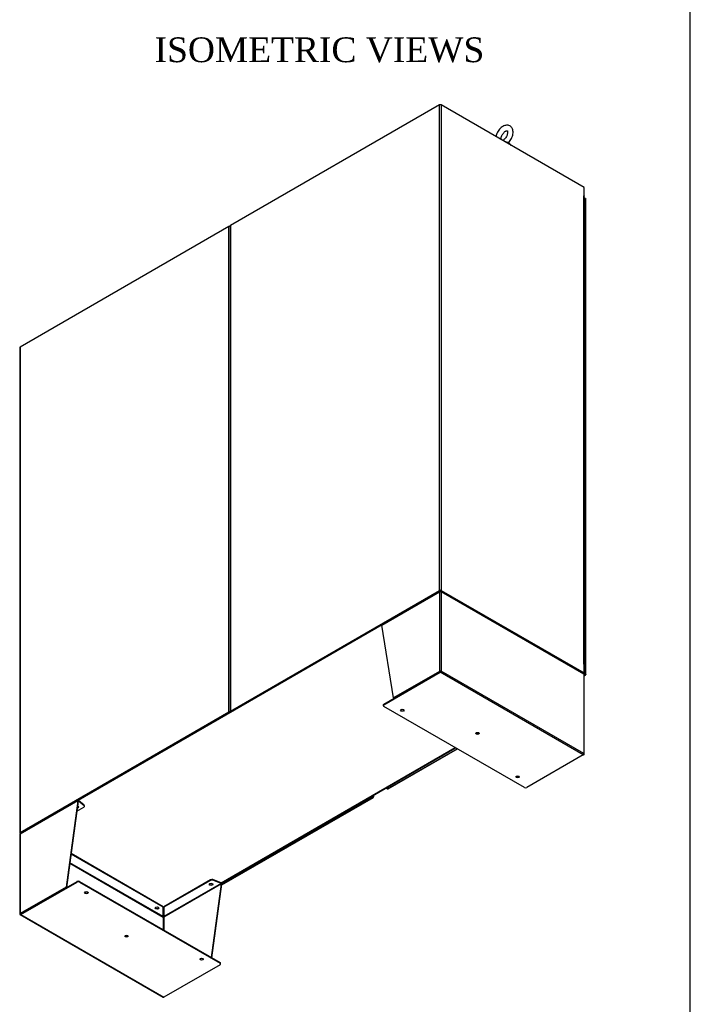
# Model space of a CAD drawing. Header units: inches. Extents: x 2 to 538, y -2 to 358.
# Tile 40 of 43: x 457 to 538, y 126 to 245. Entities that reach past the tile are written whole.
import ezdxf
from ezdxf.enums import TextEntityAlignment as Align

# ---------------------------------------------------------------- set-up
doc = ezdxf.new("R2010")
doc.units = ezdxf.units.IN
doc.header["$MEASUREMENT"] = 0
for name, color, linetype in [('COM50669', 7, 'Continuous'), ('COM52167-13', 7, 'Continuous'), ('COM52168-13', 7, 'Continuous'), ('COM54746-68', 7, 'Continuous'), ('COM54926-1', 7, 'Continuous'), ('COM70110-4', 7, 'Continuous'), ('COM71189-4', 7, 'Continuous'), ('COM71190-4', 7, 'Continuous'), ('Default', 7, 'Continuous'), ('SCS86414', 7, 'Continuous'), ('WAF25377', 7, 'Continuous')]:
    doc.layers.add(name, color=color, linetype=linetype)
doc.styles.add('SEACAD_Times_New_Roman', font='times.ttf')

# ---------------------------------------------------------------- blocks, each defined once
blk = doc.blocks.new('SE6')
at = {"layer": 'COM50669', "color": 7, "linetype": 'Continuous'}
for p, q in [((503.41, 173.17), (503.48, 173.21)), ((500.72, 171.62), (500.65, 171.58)), ((463.64, 150.21), (463.71, 150.25)), ((460.94, 148.65), (460.88, 148.61))]:
    blk.add_line(p, q, dxfattribs=at)
at = {"layer": 'COM52167-13', "color": 7, "linetype": 'Continuous'}
for p, q in [((481.15, 139.98), (499.49, 150.56)), ((481.16, 140.03), (499.42, 150.57)), ((499.42, 150.57), (499.24, 150.68)), ((499.42, 150.65), (499.31, 150.71)), ((499.31, 150.71), (499.42, 150.65)), ((499.38, 150.75), (499.49, 150.69)), ((499.42, 150.65), (499.42, 150.65)), ((499.42, 150.65), (499.42, 150.65)), ((499.42, 150.65), (499.42, 150.65)), ((499.42, 150.65), (499.49, 150.61)), ((499.42, 150.65), (499.42, 150.65)), ((499.42, 150.65), (499.42, 150.65)), ((499.42, 150.65), (499.42, 150.65)), ((499.42, 150.65), (499.47, 150.62)), ((499.47, 150.62), (499.42, 150.65)), ((499.47, 150.62), (499.5, 150.57)), ((499.47, 150.62), (499.49, 150.61)), ((499.47, 150.62), (499.53, 150.62)), ((499.49, 150.61), (499.47, 150.62)), ((499.49, 150.69), (499.49, 150.82)), ((499.49, 150.61), (499.49, 150.61)), ((499.49, 150.61), (499.49, 150.61)), ((499.53, 150.63), (499.53, 150.84))]:
    blk.add_line(p, q, dxfattribs=at)
for centre, major_axis, start_param, end_param in [((499.42, 150.69), (-0.072, 0.124), 2.356194, 3.27243), ((499.39, 150.63), (-0.143, 0), 3.010756, 3.926991)]:
    blk.add_ellipse(centre, major_axis=major_axis, ratio=0.57735, start_param=start_param, end_param=end_param, dxfattribs=at)
for points in [[(499.53, 150.62), (499.53, 150.62), (499.52, 150.61), (499.51, 150.61), (499.51, 150.61), (499.5, 150.61), (499.5, 150.61), (499.49, 150.61)], [(499.5, 150.57), (499.5, 150.57), (499.5, 150.58), (499.5, 150.59), (499.5, 150.59), (499.5, 150.6), (499.49, 150.61), (499.49, 150.61)]]:
    blk.add_open_spline(points, degree=3, knots=[0, 0, 0, 0, 0.5, 0.5, 0.75, 0.75, 1, 1, 1, 1], dxfattribs=at)
at = {"layer": 'COM52168-13', "color": 7, "linetype": 'Continuous'}
for p, q in [((525.17, 222.99), (524.99, 223.1)), ((525.17, 165.51), (525.17, 222.99)), ((525.21, 165.45), (525.21, 222.93)), ((524.98, 165.62), (525.17, 165.51)), ((525.1, 165.4), (524.94, 165.49)), ((524.97, 165.55), (525.1, 165.47)), ((525.1, 165.47), (524.97, 165.55)), ((524.99, 165.33), (525.1, 165.4)), ((524.99, 165.28), (525.17, 165.39)), ((525.1, 165.47), (525.1, 165.47)), ((525.1, 165.47), (525.1, 165.47)), ((525.1, 165.47), (525.1, 165.47)), ((525.1, 165.47), (525.12, 165.46)), ((525.1, 165.47), (525.1, 165.47)), ((525.1, 165.47), (525.1, 165.47)), ((525.1, 165.47), (525.1, 165.47)), ((525.14, 165.45), (525.1, 165.47)), ((525.1, 165.47), (525.14, 165.45)), ((525.14, 165.45), (525.21, 165.44)), ((525.14, 165.45), (525.18, 165.4)), ((525.17, 165.44), (525.15, 165.45)), ((525.15, 165.45), (525.17, 165.44)), ((525.17, 165.44), (525.17, 165.44)), ((525.17, 165.44), (525.17, 165.44)), ((501.19, 151.59), (509.61, 156.45)), ((501.26, 151.59), (509.65, 156.43)), ((501.01, 151.7), (501.19, 151.59))]:
    blk.add_line(p, q, dxfattribs=at)
for centre, major_axis, start_param, end_param in [((525.07, 222.93), (-0.143, 0), 3.141593, 3.926991), ((525.1, 165.51), (-0.072, 0.124), 2.356194, 3.27243), ((525.07, 165.45), (-0.143, 0), 3.010756, 3.926991), ((501.19, 151.71), (-0.071, 0.124), 2.356194, 3.141593)]:
    blk.add_ellipse(centre, major_axis=major_axis, ratio=0.57735, start_param=start_param, end_param=end_param, dxfattribs=at)
for points in [[(525.21, 165.44), (525.21, 165.44), (525.2, 165.44), (525.19, 165.44), (525.19, 165.44), (525.18, 165.44), (525.17, 165.44), (525.17, 165.44)], [(525.18, 165.4), (525.18, 165.4), (525.18, 165.4), (525.18, 165.41), (525.18, 165.42), (525.17, 165.43), (525.17, 165.43), (525.17, 165.44)]]:
    blk.add_open_spline(points, degree=3, knots=[0, 0, 0, 0, 0.5, 0.5, 0.75, 0.75, 1, 1, 1, 1], dxfattribs=at)
at = {"layer": 'COM54746-68', "color": 7, "linetype": 'Continuous'}
for p, q in [((525.1, 221.7), (525.1, 222.52)), ((525.1, 220.88), (525.1, 221.7)), ((525.1, 220.07), (525.1, 220.88)), ((525.1, 219.25), (525.1, 220.07)), ((525.1, 218.43), (525.1, 219.25)), ((525.1, 217.62), (525.1, 218.43)), ((525.1, 216.8), (525.1, 217.62)), ((525.1, 215.98), (525.1, 216.8)), ((525.1, 215.17), (525.1, 215.98)), ((525.1, 214.35), (525.1, 215.17)), ((525.1, 213.53), (525.1, 214.35)), ((525.1, 212.72), (525.1, 213.53)), ((525.1, 211.9), (525.1, 212.72)), ((525.1, 211.09), (525.1, 211.9)), ((525.1, 210.27), (525.1, 211.09)), ((525.1, 209.45), (525.1, 210.27)), ((525.1, 208.64), (525.1, 209.45)), ((525.1, 207.82), (525.1, 208.64)), ((525.1, 207), (525.1, 207.82)), ((525.1, 206.19), (525.1, 207)), ((525.1, 205.37), (525.1, 206.19)), ((525.1, 204.55), (525.1, 205.37)), ((525.1, 203.74), (525.1, 204.55)), ((525.1, 202.92), (525.1, 203.74)), ((525.1, 202.1), (525.1, 202.92)), ((525.1, 201.29), (525.1, 202.1)), ((525.1, 200.47), (525.1, 201.29)), ((525.1, 199.65), (525.1, 200.47)), ((525.1, 198.84), (525.1, 199.65)), ((525.1, 198.02), (525.1, 198.84)), ((525.1, 197.2), (525.1, 198.02)), ((525.1, 196.39), (525.1, 197.2)), ((525.1, 195.57), (525.1, 196.39)), ((525.1, 194.76), (525.1, 195.57)), ((525.1, 193.94), (525.1, 194.76)), ((525.1, 193.12), (525.1, 193.94)), ((525.1, 192.31), (525.1, 193.12)), ((525.1, 191.49), (525.1, 192.31)), ((525.1, 190.67), (525.1, 191.49)), ((525.1, 189.86), (525.1, 190.67)), ((525.1, 189.04), (525.1, 189.86)), ((525.1, 188.22), (525.1, 189.04)), ((525.1, 187.41), (525.1, 188.22)), ((525.1, 186.59), (525.1, 187.41)), ((525.1, 185.77), (525.1, 186.59)), ((525.1, 184.96), (525.1, 185.77)), ((525.1, 184.14), (525.1, 184.96)), ((525.1, 183.32), (525.1, 184.14)), ((525.1, 182.51), (525.1, 183.32)), ((525.1, 181.69), (525.1, 182.51)), ((525.1, 180.87), (525.1, 181.69)), ((525.1, 180.06), (525.1, 180.87)), ((525.1, 179.24), (525.1, 180.06)), ((525.1, 178.43), (525.1, 179.24)), ((525.1, 177.61), (525.1, 178.43)), ((525.1, 176.79), (525.1, 177.61)), ((525.1, 175.98), (525.1, 176.79)), ((525.1, 175.16), (525.1, 175.98)), ((525.1, 174.34), (525.1, 175.16)), ((525.1, 173.53), (525.1, 174.34)), ((525.1, 172.71), (525.1, 173.53)), ((525.1, 171.89), (525.1, 172.71)), ((525.1, 171.08), (525.1, 171.89)), ((525.1, 170.26), (525.1, 171.08)), ((525.1, 169.44), (525.1, 170.26)), ((525.1, 168.63), (525.1, 169.44)), ((525.1, 167.81), (525.1, 168.63)), ((524.99, 166.95), (525.02, 166.97)), ((525.07, 166.95), (524.99, 166.9)), ((525.02, 166.97), (525.02, 166.98)), ((525.03, 166.99), (525.03, 167.01)), ((525.1, 166.99), (525.1, 167.81))]:
    blk.add_line(p, q, dxfattribs=at)
for centre, major_axis, start_param, end_param in [((524.98, 222.52), (-0.117, 0), 3.141593, 4.662614), ((524.98, 221.7), (0.117, 0), 0, 1.521021), ((524.98, 221.7), (-0.117, 0), 3.141593, 4.662614), ((524.98, 220.88), (0.117, 0), 0, 1.521021), ((524.98, 220.88), (-0.117, 0), 3.141593, 4.662614), ((524.98, 220.07), (0.117, 0), 0, 1.521021), ((524.98, 220.07), (-0.117, 0), 3.141593, 4.662614), ((524.98, 219.25), (0.117, 0), 0, 1.521021), ((524.98, 219.25), (-0.117, 0), 3.141593, 4.662614), ((524.98, 218.43), (0.117, 0), 0, 1.521021), ((524.98, 218.43), (-0.117, 0), 3.141593, 4.662614), ((524.98, 217.62), (0.117, 0), 0, 1.521021), ((524.98, 217.62), (-0.117, 0), 3.141593, 4.662614), ((524.98, 216.8), (0.117, 0), 0, 1.521021), ((524.98, 216.8), (-0.117, 0), 3.141593, 4.662614), ((524.98, 215.98), (0.117, 0), 0, 1.521021), ((524.98, 215.98), (-0.117, 0), 3.141593, 4.662614), ((524.98, 215.17), (0.117, 0), 0, 1.521021), ((524.98, 215.17), (-0.117, 0), 3.141593, 4.662614), ((524.98, 214.35), (0.117, 0), 0, 1.521021), ((524.98, 214.35), (-0.117, 0), 3.141593, 4.662614), ((524.98, 213.53), (0.117, 0), 0, 1.521021), ((524.98, 213.53), (-0.117, 0), 3.141593, 4.662614), ((524.98, 212.72), (0.117, 0), 0, 1.521021), ((524.98, 212.72), (-0.117, 0), 3.141593, 4.662614), ((524.98, 211.9), (0.117, 0), 0, 1.521021), ((524.98, 211.9), (-0.117, 0), 3.141593, 4.662614), ((524.98, 211.09), (0.117, 0), 0, 1.521021), ((524.98, 211.09), (-0.117, 0), 3.141593, 4.662614), ((524.98, 210.27), (0.117, 0), 0, 1.521021), ((524.98, 210.27), (-0.117, 0), 3.141593, 4.662614), ((524.98, 209.45), (0.117, 0), 0, 1.521021), ((524.98, 209.45), (-0.117, 0), 3.141593, 4.662614), ((524.98, 208.64), (0.117, 0), 0, 1.521021), ((524.98, 208.64), (-0.117, 0), 3.141593, 4.662614), ((524.98, 207.82), (0.117, 0), 0, 1.521021), ((524.98, 207.82), (-0.117, 0), 3.141593, 4.662614), ((524.98, 207), (0.117, 0), 0, 1.521021), ((524.98, 207), (-0.117, 0), 3.141593, 4.662614), ((524.98, 206.19), (0.117, 0), 0, 1.521021), ((524.98, 206.19), (-0.117, 0), 3.141593, 4.662614), ((524.98, 205.37), (0.117, 0), 0, 1.521021), ((524.98, 205.37), (-0.117, 0), 3.141593, 4.662614), ((524.98, 204.55), (0.117, 0), 0, 1.521021), ((524.98, 204.55), (-0.117, 0), 3.141593, 4.662614), ((524.98, 203.74), (0.117, 0), 0, 1.521021), ((524.98, 203.74), (-0.117, 0), 3.141593, 4.662614), ((524.98, 202.92), (0.117, 0), 0, 1.521021), ((524.98, 202.92), (-0.117, 0), 3.141593, 4.662614), ((524.98, 202.1), (0.117, 0), 0, 1.521021), ((524.98, 202.1), (-0.117, 0), 3.141593, 4.662614), ((524.98, 201.29), (0.117, 0), 0, 1.521021), ((524.98, 201.29), (-0.117, 0), 3.141593, 4.662614), ((524.98, 200.47), (0.117, 0), 0, 1.521021), ((524.98, 200.47), (-0.117, 0), 3.141593, 4.662614), ((524.98, 199.65), (0.117, 0), 0, 1.521021), ((524.98, 199.65), (-0.117, 0), 3.141593, 4.662614), ((524.98, 198.84), (0.117, 0), 0, 1.521021), ((524.98, 198.84), (-0.117, 0), 3.141593, 4.662614), ((524.98, 198.02), (0.117, 0), 0, 1.521021), ((524.98, 198.02), (-0.117, 0), 3.141593, 4.662614), ((524.98, 197.2), (0.117, 0), 0, 1.521021), ((524.98, 197.2), (-0.117, 0), 3.141593, 4.662614), ((524.98, 196.39), (0.117, 0), 0, 1.521021), ((524.98, 196.39), (-0.117, 0), 3.141593, 4.662614), ((524.98, 195.57), (0.117, 0), 0, 1.521021), ((524.98, 195.57), (-0.117, 0), 3.141593, 4.662614), ((524.98, 194.76), (0.117, 0), 0, 1.521021), ((524.98, 194.76), (-0.117, 0), 3.141593, 4.662614), ((524.98, 193.94), (0.117, 0), 0, 1.521021), ((524.98, 193.94), (-0.117, 0), 3.141593, 4.662614), ((524.98, 193.12), (0.117, 0), 0, 1.521021), ((524.98, 193.12), (-0.117, 0), 3.141593, 4.662614), ((524.98, 192.31), (0.117, 0), 0, 1.521021), ((524.98, 192.31), (-0.117, 0), 3.141593, 4.662614), ((524.98, 191.49), (0.117, 0), 0, 1.521021), ((524.98, 191.49), (-0.117, 0), 3.141593, 4.662614), ((524.98, 190.67), (0.117, 0), 0, 1.521021), ((524.98, 190.67), (-0.117, 0), 3.141593, 4.662614), ((524.98, 189.86), (0.117, 0), 0, 1.521021), ((524.98, 189.86), (-0.117, 0), 3.141593, 4.662614), ((524.98, 189.04), (0.117, 0), 0, 1.521021), ((524.98, 189.04), (-0.117, 0), 3.141593, 4.662614), ((524.98, 188.22), (0.117, 0), 0, 1.521021), ((524.98, 188.22), (-0.117, 0), 3.141593, 4.662614), ((524.98, 187.41), (0.117, 0), 0, 1.521021), ((524.98, 187.41), (-0.117, 0), 3.141593, 4.662614), ((524.98, 186.59), (0.117, 0), 0, 1.521021), ((524.98, 186.59), (-0.117, 0), 3.141593, 4.662614), ((524.98, 185.77), (0.117, 0), 0, 1.521021), ((524.98, 185.77), (-0.117, 0), 3.141593, 4.662614), ((524.98, 184.96), (0.117, 0), 0, 1.521021), ((524.98, 184.96), (-0.117, 0), 3.141593, 4.662614), ((524.98, 184.14), (0.117, 0), 0, 1.521021), ((524.98, 184.14), (-0.117, 0), 3.141593, 4.662614), ((524.98, 183.32), (0.117, 0), 0, 1.521021), ((524.98, 183.32), (-0.117, 0), 3.141593, 4.662614), ((524.98, 182.51), (0.117, 0), 0, 1.521021), ((524.98, 182.51), (-0.117, 0), 3.141593, 4.662614), ((524.98, 181.69), (0.117, 0), 0, 1.521021), ((524.98, 181.69), (-0.117, 0), 3.141593, 4.662614), ((524.98, 180.87), (0.117, 0), 0, 1.521021), ((524.98, 180.87), (-0.117, 0), 3.141593, 4.662614), ((524.98, 180.06), (0.117, 0), 0, 1.521021), ((524.98, 180.06), (-0.117, 0), 3.141593, 4.662614), ((524.98, 179.24), (0.117, 0), 0, 1.521021), ((524.98, 179.24), (-0.117, 0), 3.141593, 4.662614), ((524.98, 178.43), (0.117, 0), 0, 1.521021), ((524.98, 178.43), (-0.117, 0), 3.141593, 4.662614), ((524.98, 177.61), (0.117, 0), 0, 1.521021), ((524.98, 177.61), (-0.117, 0), 3.141593, 4.662614), ((524.98, 176.79), (0.117, 0), 0, 1.521021), ((524.98, 176.79), (-0.117, 0), 3.141593, 4.662614), ((524.98, 175.98), (0.117, 0), 0, 1.521021), ((524.98, 175.98), (-0.117, 0), 3.141593, 4.662614), ((524.98, 175.16), (0.117, 0), 0, 1.521021), ((524.98, 175.16), (-0.117, 0), 3.141593, 4.662614), ((524.98, 174.34), (0.117, 0), 0, 1.521021), ((524.98, 174.34), (-0.117, 0), 3.141593, 4.662614), ((524.98, 173.53), (0.117, 0), 0, 1.521021), ((524.98, 173.53), (-0.117, 0), 3.141593, 4.662614), ((524.98, 172.71), (0.117, 0), 0, 1.521021), ((524.98, 172.71), (-0.117, 0), 3.141593, 4.662614), ((524.98, 171.89), (0.117, 0), 0, 1.521021), ((524.98, 171.89), (-0.117, 0), 3.141593, 4.662614), ((524.98, 171.08), (0.117, 0), 0, 1.521021), ((524.98, 171.08), (-0.117, 0), 3.141593, 4.662614), ((524.98, 170.26), (0.117, 0), 0, 1.521021), ((524.98, 170.26), (-0.117, 0), 3.141593, 4.662614), ((524.98, 169.44), (0.117, 0), 0, 1.521021), ((524.98, 169.44), (-0.117, 0), 3.141593, 4.662614), ((524.98, 168.63), (0.117, 0), 0, 1.521021), ((524.98, 168.63), (-0.117, 0), 3.141593, 4.662614), ((524.98, 167.81), (0.117, 0), 0, 1.521021), ((524.98, 167.81), (-0.117, 0), 3.141593, 4.662614), ((524.98, 166.99), (0.117, 0), -0.785398, 1.521021), ((524.98, 166.99), (0.055, 0), -0.785398, 1.464756), ((524.98, 166.99), (-0.05, 0), 1.687487, 4.595699)]:
    blk.add_ellipse(centre, major_axis=major_axis, ratio=0.57735, start_param=start_param, end_param=end_param, dxfattribs=at)
at = {"layer": 'COM54926-1', "color": 7, "linetype": 'Continuous'}
for p, q in [((500.52, 171.38), (507.49, 175.41)), ((507.52, 175.47), (500.55, 171.45)), ((507.49, 175.41), (507.49, 165.8)), ((507.49, 175.41), (507.49, 175.41)), ((507.54, 175.43), (507.51, 175.47)), ((507.55, 175.43), (507.55, 175.44)), ((507.63, 175.43), (507.63, 175.44)), ((507.64, 175.43), (507.67, 175.47)), ((524.92, 165.51), (507.66, 175.47)), ((524.95, 165.45), (507.69, 175.41)), ((507.69, 175.41), (507.69, 165.84)), ((501.93, 162.6), (500.52, 171.38)), ((500.74, 161.83), (507.56, 165.77)), ((500.74, 161.75), (507.56, 165.69)), ((507.49, 165.8), (501.93, 162.6)), ((507.56, 165.77), (502, 162.56)), ((507.65, 165.82), (507.56, 165.77)), ((507.65, 165.82), (507.56, 165.77)), ((524.88, 155.69), (507.56, 165.69)), ((507.62, 165.8), (507.69, 165.84)), ((524.95, 155.88), (507.69, 165.84)), ((524.95, 165.45), (524.95, 155.88)), ((524.99, 155.78), (524.99, 165.39)), ((502, 162.56), (501.93, 162.6)), ((500.68, 161.74), (500.68, 161.66)), ((500.74, 161.83), (500.74, 161.75)), ((517.75, 151.75), (500.74, 161.57)), ((524.88, 155.69), (518.07, 151.75)), ((524.88, 155.69), (524.95, 155.73)), ((524.97, 155.82), (524.97, 155.82)), ((463.71, 150.13), (456.74, 146.11)), ((463.74, 150.19), (456.77, 146.17)), ((463.71, 150.13), (462.29, 139.71)), ((463.77, 150.09), (463.71, 150.13)), ((463.78, 150.11), (463.73, 150.19)), ((463.77, 150.09), (463.8, 150.11)), ((463.8, 150.11), (463.8, 150.18)), ((464.48, 149.61), (463.8, 150.18)), ((464.48, 149.54), (463.8, 150.11)), ((463.77, 150.09), (462.36, 139.67)), ((463.61, 148.89), (464.45, 149.37)), ((464.48, 149.54), (464.48, 149.61)), ((464.51, 149.46), (464.51, 149.54)), ((456.69, 146.05), (456.69, 136.44)), ((456.74, 146.11), (456.74, 146.11)), ((456.74, 146.11), (456.74, 136.5)), ((474.05, 137.26), (462.9, 143.69)), ((474.05, 137.33), (462.91, 143.76)), ((462.75, 142.59), (474.06, 136.07)), ((474.05, 136.15), (462.76, 142.66)), ((479.79, 140.6), (474.13, 137.33)), ((479.79, 140.52), (479.79, 140.6)), ((481.05, 140.22), (480.07, 140.61)), ((480.07, 140.61), (480.07, 140.53)), ((462.29, 139.71), (456.74, 136.5)), ((456.8, 136.46), (463.62, 140.4)), ((456.8, 136.39), (463.62, 140.32)), ((462.36, 139.67), (456.8, 136.46)), ((462.36, 139.67), (462.29, 139.71)), ((463.62, 140.32), (463.62, 140.4)), ((463.93, 140.4), (480.94, 130.58)), ((463.93, 140.4), (463.93, 140.32)), ((463.93, 140.32), (480.94, 130.5)), ((479.79, 140.52), (474.13, 137.26)), ((481.05, 140.14), (474.13, 136.15)), ((481.1, 140.09), (474.13, 136.07)), ((479.89, 131.18), (481.1, 140.09)), ((479.95, 131.14), (481.16, 140.05)), ((481.05, 140.14), (480.07, 140.53)), ((481.05, 140.14), (481.05, 140.22)), ((481.09, 140.12), (481.14, 140.13)), ((481.1, 140.09), (481.16, 140.05)), ((474.05, 137.33), (474.05, 137.26)), ((474.05, 136.15), (474.05, 137.26)), ((474.13, 137.33), (474.13, 137.26)), ((474.13, 137.26), (474.13, 136.15)), ((456.71, 136.41), (456.8, 136.46)), ((456.71, 136.41), (456.8, 136.46)), ((456.73, 136.38), (474.05, 126.38)), ((456.8, 136.46), (456.74, 136.42)), ((456.8, 136.46), (456.8, 136.46)), ((456.8, 136.46), (456.8, 136.46)), ((456.8, 136.39), (474.13, 126.38)), ((474.06, 136.07), (474.06, 134.55)), ((474.13, 136.07), (474.13, 136.07)), ((474.13, 136.07), (474.13, 134.51)), ((480.94, 130.32), (474.13, 126.38)), ((480.94, 130.5), (480.94, 130.58)), ((481, 130.41), (481, 130.49))]:
    blk.add_line(p, q, dxfattribs=at)
for centre, radius, start, end in [((480.95, 140.03), 0.217, 28.5599, 61.6569), ((481.03, 140.07), 0.0777, 36.3163, 68.8086), ((474.51, 136.24), 0.47, 190.7909, 197.6223), ((474.17, 136.16), 0.118, 185.441, 195.4588), ((473.67, 136.24), 0.47, 342.3777, 349.2092), ((474.01, 136.16), 0.118, 344.5412, 354.559)]:
    blk.add_arc(centre, radius, start, end, dxfattribs=at)
for centre, major_axis, ratio, start_param, end_param in [((507.59, 175.35), (-0.071, 0.124), 0.57735, 0.129436, 0.785398), ((507.59, 175.35), (-0.143, 0), 0.57735, 3.926991, 5.497787), ((507.59, 175.35), (0.071, 0.124), 0.57735, 5.497787, 6.153749), ((500.62, 171.33), (-0.071, 0.124), 0.57735, 0.129436, 0.785398), ((507.59, 165.75), (-0.143, 0), 0.57735, 4.269301, 5.497787), ((507.56, 165.8), (-0.072, -0.124), 0.57735, 0.785398, 2.013884), ((507.59, 165.79), (-0.048, -0.0277), 0.000711, 3.926581, 5.497377), ((507.59, 165.79), (-0.048, -0.0277), 0.000711, 0.785808, 2.356604), ((507.59, 165.79), (0.143, 0.082), 0.000711, 0.784988, 1.127299), ((507.59, 165.79), (0.143, 0.083), 0.000711, -1.127299, -0.784988), ((524.85, 165.39), (0.071, 0.124), 0.57735, 5.497787, 6.153749), ((524.85, 165.39), (-0.143, 0), 0.57735, 3.141593, 3.926991), ((500.9, 161.74), (0.22, 0), 0.57735, 2.356194, 3.141593), ((500.9, 161.66), (0.22, 0), 0.57735, 2.356194, 3.926991), ((502.98, 161.17), (-0.219, 0), 0.57735, 0.312499, 2.829093), ((512.08, 158.37), (-0.219, 0), 0.57735, 0.312499, 2.829093), ((524.88, 155.8), (-0.071, -0.124), 0.57735, 0.785398, 2.013884), ((524.85, 155.82), (0.101, -0.175), 0.577824, 1.228075, 1.570385), ((524.85, 155.82), (0.101, -0.175), 0.577824, 1.228897, 1.571207), ((524.85, 155.78), (-0.143, 0), 0.57735, 2.356194, 3.58468), ((516.93, 153.12), (-0.219, 0), 0.57735, 0.312499, 2.829093), ((517.91, 151.84), (-0.22, 0), 0.57735, 0.785398, 2.356194), ((463.81, 150.07), (-0.071, 0.124), 0.57735, 0.129436, 0.785398), ((463.81, 150.07), (-0.024, 0.0416), 0.57735, 0.129436, 0.785398), ((463.62, 149.4), (-0.219, 0), 0.57735, 1.780587, 4.346191), ((463.62, 149.48), (0.219, 0), 0.57735, 4.972679, 5.970686), ((464.29, 149.46), (-0.22, 0), 0.57735, 2.356194, 3.741789), ((464.29, 149.54), (-0.22, 0), 0.57735, 3.141593, 3.741789), ((456.84, 146.05), (0.143, 0), 0.57735, 2.356194, 3.141593), ((456.84, 146.05), (-0.072, 0.124), 0.57735, 0.129436, 0.785398), ((479.94, 140.51), (-0.22, 0), 0.57735, 4.112193, 5.497787), ((479.94, 140.43), (0.22, 0), 0.57735, 0.9706, 2.356194), ((463.77, 140.31), (-0.22, 0), 0.57735, 3.926991, 5.497787), ((463.77, 140.23), (0.22, 0), 0.57735, 0.785398, 2.356194), ((479.84, 140.12), (0.219, 0), 0.57735, 3.454091, 5.970687), ((481.06, 140.11), (0.024, -0.0416), 0.57735, 0.785398, 1.44136), ((481.06, 140.11), (0.071, -0.124), 0.57735, 0.785398, 1.44136), ((464.76, 139.1), (0.219, 0), 0.57735, 3.454092, 5.970686), ((473.3, 137.26), (0.219, 0), 0.57735, 3.454092, 5.970686), ((456.84, 136.44), (0.143, 0), 0.57735, 2.356194, 3.58468), ((456.84, 136.48), (-0.143, -0.082), 0.000711, 0.442678, 0.784988), ((456.84, 136.48), (-0.143, -0.083), 0.000711, -0.784988, -0.442678), ((456.8, 136.5), (0.071, 0.124), 0.57735, 2.698505, 3.926991), ((456.84, 136.48), (0.048, 0.0277), 0.000711, 2.356604, 3.927401), ((456.84, 136.48), (0.048, 0.0277), 0.000711, 2.355785, 3.926581), ((474.09, 136.08), (-0.024, -0.0416), 0.57735, 4.841825, 5.497787), ((474.09, 136.08), (0.048, 0), 0.57735, 3.926991, 5.497787), ((474.09, 136.08), (0.024, -0.0416), 0.57735, 0.785398, 1.44136), ((469.61, 133.85), (0.218, 0), 0.57735, 3.454092, 5.970686), ((478.7, 131.05), (0.219, 0), 0.57735, 3.454092, 5.970686), ((480.78, 130.49), (-0.22, 0), 0.57735, 3.141593, 3.926991), ((480.78, 130.41), (-0.22, 0), 0.57735, 2.356194, 3.926991), ((474.13, 126.5), (0.071, 0.124), 0.57735, 3.141593, 3.926991)]:
    blk.add_ellipse(centre, major_axis=major_axis, ratio=ratio, start_param=start_param, end_param=end_param, dxfattribs=at)
for centre, major_axis in [((502.98, 161.1), (-0.219, 0)), ((512.08, 158.3), (-0.219, 0)), ((516.93, 153.05), (-0.218, 0)), ((479.84, 140.04), (0.219, 0)), ((464.76, 139.03), (0.219, 0)), ((473.3, 137.18), (-0.219, 0)), ((469.61, 133.78), (0.218, 0)), ((478.7, 130.98), (0.219, 0))]:
    blk.add_ellipse(centre, major_axis=major_axis, ratio=0.57735, dxfattribs=at)
for points in [[(507.55, 175.44), (507.54, 175.46), (507.53, 175.46), (507.52, 175.47), (507.51, 175.47), (507.51, 175.47)], [(507.63, 175.44), (507.64, 175.46), (507.65, 175.46), (507.66, 175.47), (507.67, 175.47), (507.67, 175.47)], [(463.8, 150.18), (463.78, 150.19), (463.77, 150.2), (463.75, 150.2), (463.73, 150.2), (463.73, 150.19)], [(463.8, 150.11), (463.79, 150.11), (463.79, 150.11), (463.78, 150.11), (463.78, 150.11), (463.78, 150.11)]]:
    blk.add_open_spline(points, degree=3, knots=[0, 0, 0, 0, 0.5, 0.5, 1, 1, 1, 1], dxfattribs=at)
at = {"layer": 'COM70110-4', "color": 7, "linetype": 'Continuous'}
for p, q in [((507.49, 234.34), (507.59, 234.4)), ((507.59, 234.4), (507.69, 234.34)), ((507.59, 234.36), (507.59, 234.4)), ((524.98, 223.33), (524.98, 223.3)), ((482.01, 219.63), (482.21, 219.74))]:
    blk.add_line(p, q, dxfattribs=at)
at = {"layer": 'COM71189-4', "color": 7, "linetype": 'Continuous'}
for p, q in [((507.49, 234.34), (482.21, 219.74)), ((507.49, 175.6), (507.49, 234.34)), ((524.98, 224.36), (507.69, 234.34)), ((507.69, 234.34), (507.69, 175.6)), ((524.98, 223.33), (524.98, 224.36)), ((524.95, 223.35), (524.95, 223.33)), ((524.95, 223.35), (524.98, 223.33)), ((524.95, 166.69), (524.95, 223.33)), ((524.96, 223.32), (524.98, 223.33)), ((524.99, 166.63), (524.99, 223.27)), ((482.01, 219.63), (456.74, 205.03)), ((482.01, 160.89), (482.01, 219.63)), ((482.17, 219.69), (482.17, 160.95)), ((482.21, 219.74), (482.21, 161.01)), ((456.69, 204.98), (456.69, 146.24)), ((456.74, 205.03), (456.74, 146.3)), ((482.21, 161.01), (507.49, 175.6)), ((482.28, 160.97), (507.56, 175.56)), ((507.62, 175.56), (524.91, 165.58)), ((507.69, 175.6), (524.98, 165.62)), ((524.91, 165.58), (524.98, 165.62)), ((524.95, 166.69), (524.95, 166.66)), ((524.95, 166.66), (524.98, 166.64)), ((524.98, 165.62), (524.98, 166.64)), ((456.74, 146.3), (482.01, 160.89)), ((456.8, 146.26), (482.08, 160.85)), ((456.77, 146.16), (456.74, 146.18))]:
    blk.add_line(p, q, dxfattribs=at)
for centre, major_axis, start_param, end_param in [((507.59, 234.28), (0.143, 0), 0.785398, 2.356194), ((524.85, 223.27), (-0.143, 0), 3.141593, 3.926991), ((482.11, 219.57), (0.143, 0), 1.127709, 2.356194), ((482.31, 219.69), (0.143, 0), 2.356194, 3.141593), ((456.84, 204.98), (0.143, 0), 2.356194, 3.141593), ((507.59, 175.54), (-0.143, 0), 3.926991, 5.497787), ((524.85, 166.63), (-0.143, 0), 2.806736, 3.926991), ((482.11, 160.83), (-0.143, 0), 4.269301, 5.497787), ((482.31, 160.95), (0.143, 0), 2.356194, 3.58468), ((456.84, 146.24), (0.143, 0), 2.356194, 3.926991)]:
    blk.add_ellipse(centre, major_axis=major_axis, ratio=0.57735, start_param=start_param, end_param=end_param, dxfattribs=at)
at = {"layer": 'COM71190-4', "color": 7, "linetype": 'Continuous'}
for p, q in [((507.59, 175.58), (456.77, 146.24)), ((507.59, 175.51), (507.53, 175.47)), ((507.59, 175.58), (507.59, 175.51)), ((524.88, 165.6), (507.59, 175.58)), ((507.66, 175.47), (507.59, 175.51)), ((500.53, 171.43), (463.76, 150.2)), ((524.98, 165.62), (524.98, 165.58)), ((524.93, 165.5), (524.95, 165.52)), ((481.05, 140.22), (509.39, 156.58)), ((481.09, 140.19), (509.43, 156.56)), ((456.77, 146.24), (456.77, 146.17)), ((474.05, 136.19), (474.06, 136.18)), ((474.06, 136.18), (474.13, 136.23)), ((474.13, 136.18), (474.13, 136.18))]:
    blk.add_line(p, q, dxfattribs=at)
for centre, major_axis, start_param, end_param in [((524.88, 165.64), (-0.071, 0.124), 3.141593, 3.926991), ((474.06, 136.3), (-0.072, 0.124), 2.356194, 3.141593)]:
    blk.add_ellipse(centre, major_axis=major_axis, ratio=0.57735, start_param=start_param, end_param=end_param, dxfattribs=at)
at = {"layer": 'SCS86414', "color": 7, "linetype": 'Continuous'}
blk.add_ellipse((515.32, 229.49), major_axis=(-0.611, 0), ratio=0.57735, start_param=4.053117, end_param=4.406058, dxfattribs=at)
for points, knots in [([(515.79, 229.71), (515.86, 229.78), (515.97, 229.9), (516.14, 230.14), (516.26, 230.4), (516.35, 230.68), (516.39, 230.95), (516.38, 231.21), (516.32, 231.43), (516.22, 231.62), (516.07, 231.76), (515.89, 231.86), (515.68, 231.89), (515.47, 231.87), (515.26, 231.8), (515.05, 231.68), (514.84, 231.5), (514.65, 231.28), (514.49, 231.03), (514.37, 230.77), (514.32, 230.6), (514.3, 230.52)], [0, 0, 0, 0, 0.0471262, 0.0991103, 0.1511279, 0.2035193, 0.2566932, 0.3110545, 0.358773, 0.4036423, 0.4467997, 0.4928789, 0.537335, 0.5820158, 0.6290403, 0.679082, 0.731025, 0.7831575, 0.8351245, 0.8871841, 0.9344515, 0.9344515, 0.9344515, 0.9344515]), ([(514.92, 230.18), (514.92, 230.21), (514.93, 230.28), (514.96, 230.43), (515.03, 230.62), (515.13, 230.81), (515.26, 230.98), (515.39, 231.11), (515.52, 231.19), (515.62, 231.22), (515.67, 231.22), (515.68, 231.22), (515.69, 231.21), (515.72, 231.15), (515.73, 231.04), (515.72, 230.88), (515.66, 230.69), (515.58, 230.5), (515.46, 230.32), (515.33, 230.17), (515.21, 230.08), (515.15, 230.04), (515.13, 230.03)], [0, 0, 0, 0, 0.0202983, 0.059453, 0.0995874, 0.1404719, 0.1815348, 0.2220127, 0.2613995, 0.2997114, 0.3383221, 0.3798033, 0.4238547, 0.4607822, 0.4998551, 0.5385945, 0.5781673, 0.6187197, 0.6597633, 0.7006369, 0.7406443, 0.7605253, 0.7605253, 0.7605253, 0.7605253]), ([(515.31, 229.94), (515.33, 229.94), (515.36, 229.93), (515.44, 229.92), (515.5, 229.91), (515.62, 229.86), (515.68, 229.84), (515.77, 229.79), (515.8, 229.76), (515.8, 229.74)], [0.7833659, 0.7833659, 0.7833659, 0.7833659, 0.8125, 0.8125, 0.875, 0.875, 0.9375, 0.9375, 1, 1, 1, 1]), ([(515.76, 229.74), (515.75, 229.75), (515.74, 229.76), (515.68, 229.79), (515.62, 229.82), (515.5, 229.87), (515.44, 229.88), (515.38, 229.9)], [0.0402692, 0.0402692, 0.0402692, 0.0402692, 0.0625, 0.0625, 0.125, 0.125, 0.1872723, 0.1872723, 0.1872723, 0.1872723])]:
    blk.add_open_spline(points, degree=3, knots=knots, dxfattribs=at)
at = {"layer": 'WAF25377', "color": 7, "linetype": 'Continuous'}
blk.add_ellipse((515.32, 229.31), major_axis=(0.875, 0), ratio=0.57735, start_param=0.266914, end_param=1.303882, dxfattribs=at)
blk = doc.blocks.new('BORDER')
at = {"layer": 'Default', "color": 7, "linetype": 'Continuous'}
blk.add_line((0, 0), (0, 27.86), dxfattribs=at)

msp = doc.modelspace()

# ---------------------------------------------------------------- block references
at = {"layer": 'Default', "color": 7, "xscale": 12.8, "yscale": 12.8, "zscale": 12.8}
msp.add_blockref('BORDER', (537.834, 1.476), dxfattribs=at)
at = {"layer": 'Default'}
msp.add_blockref('SE6', (0, 0), dxfattribs=at)

# ---------------------------------------------------------------- texts
at = {"layer": 'Default', "color": 7, "linetype": 'Continuous', "style": 'SEACAD_Times_New_Roman'}
msp.add_text('ISOMETRIC VIEWS', height=3, dxfattribs=at).set_placement((473.009, 242.511), align=Align.TOP_LEFT)

doc.saveas('drawing.dxf')
